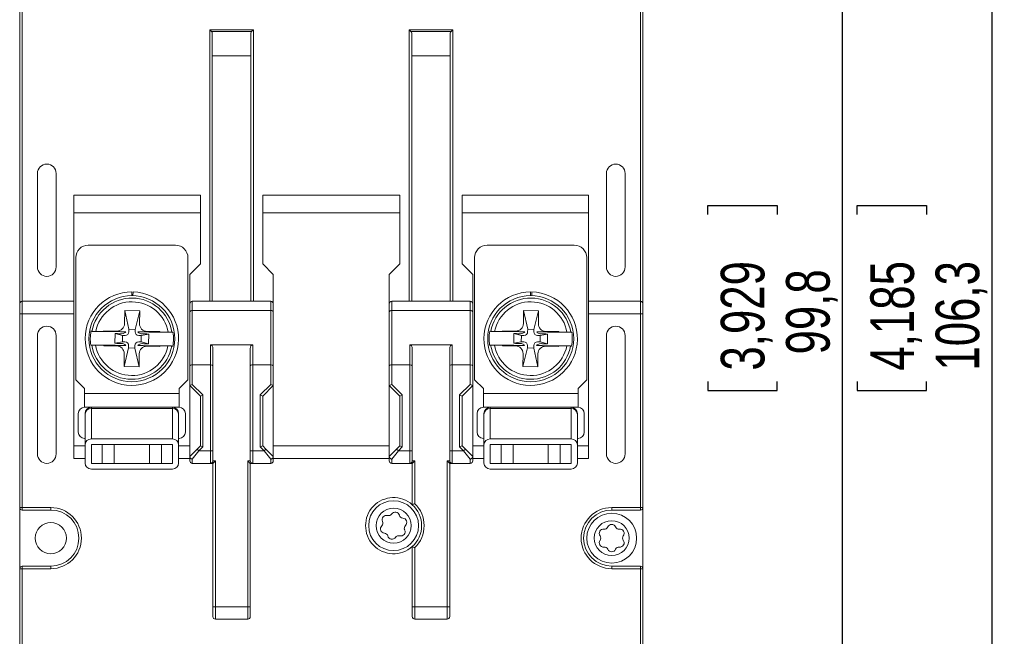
# Model space of a CAD drawing. Header units: millimetres. Extents: x 0 to 420, y 0 to 297.
# Tile 3 of 20: x 108 to 187, y 57 to 107. Entities that reach past the tile are written whole.
import ezdxf

# ---------------------------------------------------------------- set-up
doc = ezdxf.new("R2010")
doc.units = ezdxf.units.MM
doc.layers.add('COTA', color=7, linetype='Continuous')
doc.styles.add('SLDTEXTSTYLE3', font='TXT', dxfattribs={"width": 0.75})
doc.dimstyles.new('SLDDIMSTYLE0', dxfattribs={"dimtxt": 3.5, "dimasz": 3.302, "dimexe": 0, "dimexo": 0.0625, "dimgap": 0.875, "dimtad": 1, "dimdec": 1, "dimrnd": 1e-09, "dimzin": 12, "dimdsep": 46, "dimtxsty": 'SLDTEXTSTYLE3', "dimsah": 1, "dimcen": 0.09, "dimadec": 0, "dimazin": 3, "dimtfac": 1, "dimtdec": 1, "dimtofl": 0, "dimtmove": 0, "dimatfit": 3, "dimfxl": 0, "dimfrac": 2, "dimtolj": 1, "dimtzin": 12, "dimarcsym": 0})

# ---------------------------------------------------------------- blocks, each defined once
blk = doc.blocks.new('_D_5')
at = {"layer": 'COTA'}
for p, q in [((159.131, 137.325), (175.131, 137.325)), ((174.131, 137.325), (174.131, 37.525)), ((163.338, 90.992), (163.338, 91.703)), ((163.338, 91.703), (168.894, 91.703)), ((168.894, 91.703), (168.894, 90.992)), ((163.338, 77.577), (163.338, 76.866)), ((168.894, 76.866), (168.894, 77.577)), ((163.338, 76.866), (168.894, 76.866)), ((157.131, 37.525), (175.131, 37.525))]:
    blk.add_line(p, q, dxfattribs=at)
for points in [[(174.131, 137.325), (173.623, 134.023), (174.639, 134.023)], [(174.131, 37.525), (174.639, 40.827), (173.623, 40.827)]]:
    blk.add_solid(points, dxfattribs=at)
at = {"layer": 'COTA', "char_height": 3.5, "attachment_point": 1, "rotation": 90, "style": 'SLDTEXTSTYLE3'}
for s, insert in [('3,929', (164.383, 78.466)), ('99,8', (169.619, 79.759))]:
    blk.add_mtext(s, dxfattribs=dict(at, insert=insert))
blk = doc.blocks.new('_D_6')
at = {"layer": 'COTA'}
for p, q in [((159.131, 137.325), (187.131, 137.325)), ((186.131, 137.325), (186.131, 31.025)), ((175.338, 90.992), (175.338, 91.703)), ((175.338, 91.703), (180.894, 91.703)), ((180.894, 91.703), (180.894, 90.992)), ((175.338, 77.577), (175.338, 76.866)), ((180.894, 76.866), (180.894, 77.577)), ((175.338, 76.866), (180.894, 76.866)), ((121.266, 31.025), (187.131, 31.025))]:
    blk.add_line(p, q, dxfattribs=at)
for points in [[(186.131, 137.325), (185.623, 134.023), (186.639, 134.023)], [(186.131, 31.025), (186.639, 34.327), (185.623, 34.327)]]:
    blk.add_solid(points, dxfattribs=at)
at = {"layer": 'COTA', "char_height": 3.5, "attachment_point": 1, "rotation": 90, "style": 'SLDTEXTSTYLE3'}
for s, insert in [('4,185', (176.383, 78.466)), ('106,3', (181.619, 78.466))]:
    blk.add_mtext(s, dxfattribs=dict(at, insert=insert))

msp = doc.modelspace()

# ---------------------------------------------------------------- linework, layer by layer
at = {"color": 7, "linetype": 'Continuous', "lineweight": 15}
for p, q in [((108.131, 83.825), (108.131, 133.325)), ((108.331, 133.325), (108.331, 84.025)), ((157.931, 84.025), (157.931, 133.325)), ((158.131, 133.325), (158.131, 83.825)), ((123.381, 105.808), (126.881, 105.808)), ((123.381, 84.025), (123.381, 105.808)), ((123.522, 105.667), (123.381, 105.808)), ((126.74, 105.667), (123.522, 105.667)), ((123.581, 105.525), (123.581, 84.025)), ((126.681, 84.025), (126.681, 105.525)), ((126.74, 105.667), (126.881, 105.808)), ((126.881, 105.808), (126.881, 84.025)), ((139.381, 105.808), (142.881, 105.808)), ((139.381, 84.025), (139.381, 105.808)), ((139.381, 105.808), (139.522, 105.667)), ((142.74, 105.667), (139.522, 105.667)), ((139.581, 105.525), (139.581, 84.025)), ((142.681, 84.025), (142.681, 105.525)), ((142.74, 105.667), (142.881, 105.808)), ((142.881, 105.808), (142.881, 84.025)), ((126.681, 103.725), (123.581, 103.725)), ((142.681, 103.725), (139.581, 103.725)), ((109.556, 94.275), (109.556, 86.775)), ((111.056, 86.775), (111.056, 94.275)), ((155.206, 94.275), (155.206, 86.775)), ((156.706, 86.775), (156.706, 94.275)), ((112.481, 92.525), (122.631, 92.525)), ((112.481, 92.525), (112.481, 84.025)), ((122.631, 87.025), (122.631, 92.525)), ((127.631, 92.525), (138.631, 92.525)), ((127.631, 92.525), (127.631, 87.025)), ((138.631, 87.025), (138.631, 92.525)), ((153.781, 92.525), (143.631, 92.525)), ((143.631, 92.525), (143.631, 87.025)), ((153.781, 84.025), (153.781, 92.525)), ((112.481, 91.125), (122.631, 91.125)), ((127.631, 91.125), (138.631, 91.125)), ((143.631, 91.125), (153.781, 91.125)), ((113.631, 88.525), (120.631, 88.525)), ((145.631, 88.525), (152.631, 88.525)), ((112.631, 77.725), (112.631, 87.525)), ((121.631, 77.725), (121.631, 87.525)), ((122.631, 87.025), (121.781, 86.175)), ((128.481, 86.175), (127.631, 87.025)), ((138.631, 87.025), (137.781, 86.175)), ((144.481, 86.175), (143.631, 87.025)), ((144.631, 77.725), (144.631, 87.525)), ((153.631, 77.725), (153.631, 87.525)), ((121.781, 86.175), (121.781, 83.825)), ((128.481, 86.175), (128.481, 83.825)), ((137.781, 86.175), (137.781, 83.825)), ((144.481, 83.825), (144.481, 86.175)), ((117.122, 84.475), (117.126, 84.775)), ((117.226, 84.774), (117.222, 84.474)), ((149.122, 84.475), (149.126, 84.775)), ((149.226, 84.774), (149.222, 84.474)), ((108.131, 83.025), (108.131, 83.825)), ((108.331, 84.025), (108.331, 83.025)), ((108.331, 84.025), (112.481, 84.025)), ((112.481, 84.025), (112.481, 83.025)), ((121.781, 83.152), (121.781, 83.825)), ((121.981, 84.025), (121.981, 83.293)), ((121.981, 84.025), (128.281, 84.025)), ((128.281, 83.293), (128.281, 84.025)), ((128.481, 83.825), (128.481, 83.152)), ((137.781, 83.152), (137.781, 83.825)), ((137.981, 84.025), (137.981, 83.293)), ((137.981, 84.025), (144.281, 84.025)), ((144.281, 83.293), (144.281, 84.025)), ((144.481, 83.825), (144.481, 83.152)), ((153.781, 84.025), (157.931, 84.025)), ((153.781, 83.025), (153.781, 84.025)), ((157.931, 83.025), (157.931, 84.025)), ((158.131, 83.825), (158.131, 83.025)), ((108.131, 83.025), (108.331, 83.025)), ((108.131, 67.475), (108.131, 83.025)), ((112.481, 83.025), (108.331, 83.025)), ((108.331, 83.025), (108.331, 67.475)), ((112.481, 83.025), (112.481, 71.425)), ((116.558, 83.282), (116.545, 82.232)), ((117.758, 83.268), (116.558, 83.282)), ((116.89, 81.778), (116.558, 83.282)), ((117.39, 81.772), (117.758, 83.268)), ((117.745, 82.218), (117.758, 83.268)), ((121.781, 78.842), (121.781, 83.152)), ((121.981, 83.293), (121.981, 78.925)), ((128.281, 83.293), (121.981, 83.293)), ((128.281, 78.925), (128.281, 83.293)), ((128.481, 83.152), (128.481, 78.842)), ((137.781, 78.842), (137.781, 83.152)), ((137.981, 83.293), (137.981, 78.925)), ((144.281, 83.293), (137.981, 83.293)), ((144.281, 78.925), (144.281, 83.293)), ((144.481, 83.152), (144.481, 78.842)), ((148.558, 83.282), (148.545, 82.232)), ((149.758, 83.268), (148.558, 83.282)), ((148.89, 81.778), (148.558, 83.282)), ((149.39, 81.772), (149.758, 83.268)), ((149.745, 82.218), (149.758, 83.268)), ((157.931, 83.025), (153.781, 83.025)), ((153.781, 71.425), (153.781, 83.025)), ((158.131, 83.025), (157.931, 83.025)), ((157.931, 67.475), (157.931, 83.025)), ((158.131, 83.025), (158.131, 67.475)), ((113.847, 81.615), (113.929, 81.614)), ((114.888, 81.602), (114.233, 81.61)), ((115.938, 81.64), (114.888, 81.652)), ((114.888, 81.652), (114.888, 81.602)), ((114.888, 81.652), (115.102, 81.6)), ((115.102, 81.6), (114.888, 81.602)), ((115.786, 81.431), (115.776, 80.651)), ((115.786, 81.431), (116.384, 81.284)), ((116.89, 81.778), (116.888, 81.578)), ((117.39, 81.772), (116.89, 81.778)), ((117.388, 81.572), (117.39, 81.772)), ((117.884, 81.266), (118.486, 81.399)), ((119.388, 81.598), (118.338, 81.611)), ((118.476, 80.619), (118.486, 81.399)), ((119.173, 81.551), (119.388, 81.598)), ((119.387, 81.548), (119.173, 81.551)), ((119.387, 81.548), (119.388, 81.598)), ((120.042, 81.541), (119.387, 81.548)), ((120.346, 81.537), (120.428, 81.536)), ((145.847, 81.615), (145.929, 81.614)), ((146.888, 81.602), (146.233, 81.61)), ((147.938, 81.64), (146.888, 81.652)), ((146.888, 81.652), (146.888, 81.602)), ((146.888, 81.652), (147.102, 81.6)), ((147.102, 81.6), (146.888, 81.602)), ((147.786, 81.431), (147.776, 80.651)), ((147.786, 81.431), (148.384, 81.284)), ((148.89, 81.778), (148.888, 81.578)), ((149.39, 81.772), (148.89, 81.778)), ((149.388, 81.572), (149.39, 81.772)), ((149.884, 81.266), (150.486, 81.399)), ((151.388, 81.598), (150.338, 81.611)), ((150.476, 80.619), (150.486, 81.399)), ((151.173, 81.551), (151.388, 81.598)), ((151.387, 81.548), (151.173, 81.551)), ((151.387, 81.548), (151.388, 81.598)), ((152.042, 81.541), (151.387, 81.548)), ((152.346, 81.537), (152.428, 81.536)), ((109.556, 81.275), (109.556, 71.775)), ((111.056, 71.775), (111.056, 81.275)), ((116.378, 80.784), (115.776, 80.651)), ((116.384, 81.284), (116.378, 80.784)), ((116.378, 80.784), (116.578, 80.782)), ((116.584, 81.282), (116.384, 81.284)), ((117.678, 80.769), (117.878, 80.766)), ((117.884, 81.266), (117.684, 81.269)), ((117.878, 80.766), (117.884, 81.266)), ((117.878, 80.766), (118.476, 80.619)), ((148.378, 80.784), (147.776, 80.651)), ((148.384, 81.284), (148.378, 80.784)), ((148.378, 80.784), (148.578, 80.782)), ((148.584, 81.282), (148.384, 81.284)), ((149.678, 80.769), (149.878, 80.766)), ((149.884, 81.266), (149.684, 81.269)), ((149.878, 80.766), (149.884, 81.266)), ((149.878, 80.766), (150.476, 80.619)), ((155.206, 81.275), (155.206, 71.775)), ((156.706, 71.775), (156.706, 81.275)), ((113.916, 80.514), (113.834, 80.515)), ((114.22, 80.51), (114.875, 80.502)), ((114.875, 80.502), (114.874, 80.452)), ((115.089, 80.5), (114.874, 80.452)), ((114.874, 80.452), (115.924, 80.44)), ((114.875, 80.502), (115.089, 80.5)), ((116.872, 80.278), (116.504, 78.783)), ((116.517, 79.833), (116.504, 78.783)), ((116.874, 80.478), (116.872, 80.278)), ((116.872, 80.278), (117.372, 80.272)), ((117.372, 80.272), (117.374, 80.472)), ((117.372, 80.272), (117.704, 78.768)), ((117.704, 78.768), (117.717, 79.818)), ((118.324, 80.411), (119.374, 80.398)), ((119.16, 80.451), (119.374, 80.398)), ((119.16, 80.451), (119.374, 80.448)), ((119.374, 80.398), (119.374, 80.448)), ((119.374, 80.448), (120.029, 80.441)), ((120.415, 80.436), (120.333, 80.437)), ((123.431, 80.525), (126.831, 80.525)), ((123.431, 78.925), (123.431, 80.525)), ((123.631, 80.242), (123.631, 78.842)), ((126.631, 78.842), (126.631, 80.242)), ((126.831, 80.525), (126.831, 78.925)), ((139.431, 78.925), (139.431, 80.525)), ((139.431, 80.525), (142.831, 80.525)), ((139.631, 80.242), (139.631, 78.842)), ((142.631, 78.842), (142.631, 80.242)), ((142.831, 80.525), (142.831, 78.925)), ((145.916, 80.514), (145.834, 80.515)), ((146.22, 80.51), (146.875, 80.502)), ((146.875, 80.502), (146.874, 80.452)), ((147.089, 80.5), (146.874, 80.452)), ((146.874, 80.452), (147.924, 80.44)), ((146.875, 80.502), (147.089, 80.5)), ((148.872, 80.278), (148.504, 78.783)), ((148.517, 79.833), (148.504, 78.783)), ((148.874, 80.478), (148.872, 80.278)), ((148.872, 80.278), (149.372, 80.272)), ((149.372, 80.272), (149.374, 80.472)), ((149.372, 80.272), (149.704, 78.768)), ((149.704, 78.768), (149.717, 79.818)), ((150.324, 80.411), (151.374, 80.398)), ((151.16, 80.451), (151.374, 80.398)), ((151.16, 80.451), (151.374, 80.448)), ((151.374, 80.398), (151.374, 80.448)), ((151.374, 80.448), (152.029, 80.441)), ((152.415, 80.436), (152.333, 80.437)), ((116.504, 78.783), (117.704, 78.768)), ((121.781, 77.275), (121.781, 78.842)), ((123.431, 78.925), (121.981, 78.925)), ((121.981, 78.925), (121.981, 77.358)), ((123.431, 72.025), (123.431, 78.925)), ((123.631, 78.842), (123.631, 72.025)), ((126.631, 72.025), (126.631, 78.842)), ((128.281, 78.925), (126.831, 78.925)), ((126.831, 78.925), (126.831, 72.025)), ((128.281, 77.358), (128.281, 78.925)), ((128.481, 78.842), (128.481, 77.275)), ((137.781, 77.275), (137.781, 78.842)), ((137.981, 78.925), (139.431, 78.925)), ((137.981, 78.925), (137.981, 77.358)), ((139.431, 72.025), (139.431, 78.925)), ((139.631, 78.842), (139.631, 72.025)), ((142.631, 72.025), (142.631, 78.842)), ((142.831, 78.925), (144.281, 78.925)), ((142.831, 78.925), (142.831, 72.025)), ((144.281, 77.358), (144.281, 78.925)), ((144.481, 78.842), (144.481, 77.275)), ((148.504, 78.783), (149.704, 78.768)), ((112.631, 77.725), (113.331, 77.025)), ((120.931, 77.025), (121.631, 77.725)), ((144.631, 77.725), (145.331, 77.025)), ((152.931, 77.025), (153.631, 77.725)), ((113.331, 77.025), (113.331, 76.625)), ((120.931, 76.625), (120.931, 77.025)), ((121.781, 77.275), (121.981, 77.358)), ((122.631, 76.425), (121.781, 77.275)), ((121.781, 77.275), (121.781, 71.575)), ((121.981, 77.358), (122.831, 76.508)), ((127.431, 76.508), (128.281, 77.358)), ((128.481, 77.275), (127.631, 76.425)), ((128.481, 77.275), (128.281, 77.358)), ((128.481, 71.575), (128.481, 77.275)), ((137.781, 77.275), (137.981, 77.358)), ((138.631, 76.425), (137.781, 77.275)), ((137.781, 77.275), (137.781, 71.575)), ((137.981, 77.358), (138.831, 76.508)), ((143.431, 76.508), (144.281, 77.358)), ((144.481, 77.275), (143.631, 76.425)), ((144.481, 77.275), (144.281, 77.358)), ((144.481, 71.575), (144.481, 77.275)), ((145.331, 77.025), (145.331, 76.625)), ((152.931, 76.625), (152.931, 77.025)), ((113.331, 76.625), (113.331, 75.525)), ((113.331, 76.625), (120.931, 76.625)), ((120.931, 75.523), (120.931, 76.625)), ((122.631, 76.425), (122.831, 76.508)), ((122.631, 72.425), (122.631, 76.425)), ((122.831, 76.508), (122.831, 72.342)), ((127.631, 76.425), (127.431, 76.508)), ((127.431, 72.342), (127.431, 76.508)), ((127.631, 76.425), (127.631, 72.425)), ((138.631, 76.425), (138.831, 76.508)), ((138.631, 72.425), (138.631, 76.425)), ((138.831, 76.508), (138.831, 72.342)), ((143.431, 72.342), (143.431, 76.508)), ((143.631, 76.425), (143.431, 76.508)), ((143.631, 76.425), (143.631, 72.425)), ((145.331, 76.625), (145.331, 75.525)), ((145.331, 76.625), (152.931, 76.625)), ((152.931, 75.525), (152.931, 76.625)), ((113.759, 75.525), (113.331, 75.525)), ((113.881, 75.525), (113.759, 75.525)), ((113.881, 75.431), (113.881, 75.525)), ((120.381, 75.525), (113.881, 75.525)), ((113.881, 75.431), (113.881, 72.984)), ((120.381, 75.431), (113.881, 75.431)), ((120.931, 75.525), (120.381, 75.525)), ((120.381, 75.431), (120.381, 75.525)), ((120.381, 75.431), (120.381, 72.984)), ((145.759, 75.525), (145.331, 75.525)), ((145.881, 75.525), (145.759, 75.525)), ((145.881, 75.431), (145.881, 75.525)), ((152.381, 75.525), (145.881, 75.525)), ((145.881, 75.431), (145.881, 72.984)), ((152.381, 75.431), (145.881, 75.431)), ((152.931, 75.525), (152.381, 75.525)), ((152.381, 75.431), (152.381, 75.525)), ((152.381, 75.431), (152.381, 72.984)), ((112.831, 75.025), (112.831, 73.525)), ((113.381, 74.948), (113.381, 75.025)), ((113.381, 74.948), (113.381, 72.501)), ((120.881, 74.948), (120.881, 75.025)), ((120.881, 74.948), (120.881, 72.501)), ((121.431, 73.525), (121.431, 75.025)), ((144.831, 75.025), (144.831, 73.525)), ((145.381, 74.948), (145.381, 75.025)), ((145.381, 74.948), (145.381, 72.501)), ((152.881, 74.948), (152.881, 75.025)), ((152.881, 74.948), (152.881, 72.501)), ((153.431, 73.525), (153.431, 75.025)), ((113.331, 73.025), (113.381, 73.025)), ((120.381, 72.984), (113.881, 72.984)), ((120.881, 73.025), (120.931, 73.025)), ((145.331, 73.025), (145.381, 73.025)), ((152.381, 72.984), (145.881, 72.984)), ((152.881, 73.025), (152.931, 73.025)), ((112.481, 72.425), (113.381, 72.425)), ((113.381, 72.501), (113.381, 71.05)), ((113.881, 72.529), (113.881, 72.525)), ((113.881, 72.525), (113.881, 71.025)), ((113.881, 72.525), (114.754, 72.525)), ((114.754, 71.025), (114.754, 72.525)), ((114.754, 72.525), (115.72, 72.525)), ((115.72, 72.525), (115.72, 71.025)), ((115.72, 72.525), (118.542, 72.525)), ((118.542, 71.025), (118.542, 72.525)), ((118.542, 72.525), (119.508, 72.525)), ((119.508, 72.525), (119.508, 71.025)), ((119.508, 72.525), (120.381, 72.525)), ((120.381, 72.525), (120.381, 72.529)), ((120.381, 71.025), (120.381, 72.525)), ((120.881, 71.05), (120.881, 72.501)), ((120.881, 72.425), (121.781, 72.425)), ((121.781, 71.575), (122.372, 72.167)), ((122.514, 72.025), (121.981, 71.359)), ((122.372, 72.167), (122.631, 72.425)), ((122.372, 72.167), (122.514, 72.025)), ((122.831, 72.342), (122.514, 72.025)), ((122.514, 72.025), (123.431, 72.025)), ((122.631, 72.425), (122.831, 72.342)), ((123.631, 72.025), (123.431, 72.025)), ((123.431, 71.025), (123.431, 72.025)), ((123.631, 72.025), (123.631, 71.225)), ((126.831, 72.025), (126.631, 72.025)), ((126.631, 71.225), (126.631, 72.025)), ((126.831, 72.025), (127.748, 72.025)), ((126.831, 72.025), (126.831, 71.025)), ((127.631, 72.425), (127.431, 72.342)), ((127.748, 72.025), (127.431, 72.342)), ((127.631, 72.425), (127.89, 72.167)), ((127.89, 72.167), (127.748, 72.025)), ((128.281, 71.359), (127.748, 72.025)), ((127.89, 72.167), (128.481, 71.575)), ((128.481, 72.425), (137.781, 72.425)), ((137.781, 71.575), (138.372, 72.167)), ((138.514, 72.025), (137.981, 71.359)), ((138.372, 72.167), (138.631, 72.425)), ((138.372, 72.167), (138.514, 72.025)), ((138.831, 72.342), (138.514, 72.025)), ((138.514, 72.025), (139.431, 72.025)), ((138.631, 72.425), (138.831, 72.342)), ((139.431, 72.025), (139.631, 72.025)), ((139.431, 71.025), (139.431, 72.025)), ((139.631, 72.025), (139.631, 71.225)), ((142.631, 72.025), (142.831, 72.025)), ((142.631, 71.225), (142.631, 72.025)), ((142.831, 72.025), (143.748, 72.025)), ((142.831, 72.025), (142.831, 71.025)), ((143.631, 72.425), (143.431, 72.342)), ((143.748, 72.025), (143.431, 72.342)), ((143.631, 72.425), (143.89, 72.167)), ((143.89, 72.167), (143.748, 72.025)), ((144.281, 71.359), (143.748, 72.025)), ((143.89, 72.167), (144.481, 71.575)), ((144.481, 72.425), (145.381, 72.425)), ((145.381, 72.501), (145.381, 71.05)), ((145.881, 72.529), (145.881, 72.525)), ((145.881, 72.525), (145.881, 71.025)), ((145.881, 72.525), (146.754, 72.525)), ((146.754, 71.025), (146.754, 72.525)), ((146.754, 72.525), (147.72, 72.525)), ((147.72, 72.525), (147.72, 71.025)), ((147.72, 72.525), (150.542, 72.525)), ((150.542, 71.025), (150.542, 72.525)), ((150.542, 72.525), (151.508, 72.525)), ((151.508, 72.525), (151.508, 71.025)), ((151.508, 72.525), (152.381, 72.525)), ((152.381, 72.525), (152.381, 72.529)), ((152.381, 71.025), (152.381, 72.525)), ((152.881, 71.05), (152.881, 72.501)), ((152.881, 72.425), (153.781, 72.425)), ((113.381, 71.425), (112.481, 71.425)), ((121.781, 71.425), (120.881, 71.425)), ((121.781, 71.225), (121.781, 71.543)), ((121.981, 71.359), (121.981, 71.025)), ((123.631, 71.225), (123.831, 71.225)), ((123.831, 71.225), (123.631, 71.025)), ((123.831, 71.225), (123.831, 59.525)), ((126.431, 71.225), (126.631, 71.225)), ((126.431, 59.525), (126.431, 71.225)), ((126.631, 71.025), (126.431, 71.225)), ((128.281, 71.025), (128.281, 71.359)), ((128.481, 71.543), (128.481, 71.225)), ((137.781, 71.425), (128.481, 71.425)), ((137.781, 71.225), (137.781, 71.543)), ((137.981, 71.359), (137.981, 71.025)), ((139.631, 71.225), (139.831, 71.225)), ((139.831, 71.225), (139.631, 71.025)), ((139.831, 71.225), (139.831, 67.79)), ((142.431, 71.225), (142.631, 71.225)), ((142.431, 59.525), (142.431, 71.225)), ((142.631, 71.025), (142.431, 71.225)), ((144.281, 71.025), (144.281, 71.359)), ((144.481, 71.543), (144.481, 71.225)), ((145.381, 71.425), (144.481, 71.425)), ((153.781, 71.425), (152.881, 71.425)), ((113.881, 71.025), (114.754, 71.025)), ((113.881, 70.566), (120.381, 70.566)), ((115.72, 71.025), (114.754, 71.025)), ((115.72, 71.025), (118.542, 71.025)), ((119.508, 71.025), (118.542, 71.025)), ((119.508, 71.025), (120.381, 71.025)), ((123.431, 71.025), (121.981, 71.025)), ((123.631, 71.025), (123.431, 71.025)), ((123.631, 59.525), (123.631, 71.025)), ((126.631, 71.025), (126.631, 59.525)), ((126.831, 71.025), (126.631, 71.025)), ((128.281, 71.025), (126.831, 71.025)), ((139.431, 71.025), (137.981, 71.025)), ((139.631, 71.025), (139.431, 71.025)), ((139.631, 67.702), (139.631, 71.025)), ((142.831, 71.025), (142.631, 71.025)), ((142.631, 71.025), (142.631, 59.525)), ((144.281, 71.025), (142.831, 71.025)), ((145.881, 71.025), (146.754, 71.025)), ((145.881, 70.566), (152.381, 70.566)), ((147.72, 71.025), (146.754, 71.025)), ((147.72, 71.025), (150.542, 71.025)), ((151.508, 71.025), (150.542, 71.025)), ((151.508, 71.025), (152.381, 71.025)), ((108.131, 67.475), (108.331, 67.475)), ((108.131, 62.575), (108.131, 67.475)), ((108.331, 67.475), (110.631, 67.475)), ((108.331, 67.275), (108.331, 67.475)), ((110.631, 67.275), (108.331, 67.275)), ((110.631, 67.275), (110.631, 67.475)), ((155.631, 67.475), (157.931, 67.475)), ((155.631, 67.275), (155.631, 67.475)), ((157.931, 67.275), (155.631, 67.275)), ((158.131, 67.475), (157.931, 67.475)), ((157.931, 67.275), (157.931, 67.475)), ((158.131, 67.475), (158.131, 62.575)), ((139.631, 59.525), (139.631, 64.348)), ((139.831, 64.261), (139.831, 59.525)), ((108.131, 42.725), (108.131, 62.575)), ((108.131, 62.575), (108.331, 62.575)), ((108.331, 62.775), (110.631, 62.775)), ((108.331, 62.775), (108.331, 62.575)), ((110.631, 62.575), (108.331, 62.575)), ((108.331, 62.575), (108.331, 42.725)), ((110.631, 62.775), (110.631, 62.575)), ((155.631, 62.775), (155.631, 62.575)), ((155.631, 62.775), (157.931, 62.775)), ((157.931, 62.575), (155.631, 62.575)), ((157.931, 62.575), (157.931, 62.775)), ((157.931, 42.725), (157.931, 62.575)), ((157.931, 62.575), (158.131, 62.575)), ((158.131, 62.575), (158.131, 42.725)), ((123.631, 59.525), (123.831, 59.525)), ((123.631, 58.725), (123.631, 59.525)), ((123.831, 59.525), (126.431, 59.525)), ((123.831, 59.525), (123.831, 58.525)), ((126.431, 59.525), (126.631, 59.525)), ((126.431, 58.525), (126.431, 59.525)), ((126.631, 59.525), (126.631, 58.725)), ((139.631, 59.525), (139.831, 59.525)), ((139.631, 58.725), (139.631, 59.525)), ((139.831, 59.525), (142.431, 59.525)), ((139.831, 59.525), (139.831, 58.525)), ((142.431, 59.525), (142.631, 59.525)), ((142.431, 58.525), (142.431, 59.525)), ((142.631, 59.525), (142.631, 58.725)), ((126.431, 58.525), (123.831, 58.525)), ((142.431, 58.525), (139.831, 58.525))]:
    msp.add_line(p, q, dxfattribs=at)
for centre, radius in [((117.131, 81.025), 3.45), ((149.131, 81.025), 3.45), ((138.131, 66.025), 2), ((138.131, 66.025), 1.4), ((155.631, 65.025), 2), ((155.631, 65.025), 1.4), ((110.631, 65.025), 1.25)]:
    msp.add_circle(centre, radius, dxfattribs=at)
for centre, radius, start, end in [((123.381, 105.525), 0.2, 0, 45), ((126.881, 105.525), 0.2, 135, 180), ((139.381, 105.525), 0.2, 0, 45), ((142.881, 105.525), 0.2, 135, 180), ((110.306, 94.275), 0.75, 0, 180), ((155.956, 94.275), 0.75, 0, 180), ((113.631, 87.525), 1, 90, 180), ((120.631, 87.525), 1, 0, 90), ((145.631, 87.525), 1, 90, 180), ((152.631, 87.525), 1, 0, 90), ((110.306, 86.775), 0.75, 180, 0), ((155.956, 86.775), 0.75, 180, 0), ((117.131, 81.025), 3.75, 90.07956, 88.55163), ((149.131, 81.025), 3.75, 90.07956, 88.55163), ((108.331, 83.825), 0.2, 90, 180), ((117.131, 81.025), 3.255, 9.04286, 169.58833), ((117.131, 81.025), 2.956, 10.03727, 168.59392), ((121.981, 83.825), 0.2, 90, 180), ((128.281, 83.825), 0.2, 0, 90), ((137.981, 83.825), 0.2, 90, 180), ((144.281, 83.825), 0.2, 0, 90), ((149.131, 81.025), 3.255, 9.04286, 169.58833), ((149.131, 81.025), 2.956, 10.03727, 168.59392), ((157.931, 83.825), 0.2, 0, 90), ((121.956, 83.116), 0.179, 81.95053, 168.57825), ((128.306, 83.116), 0.179, 11.42175, 98.04947), ((137.956, 83.116), 0.179, 81.95053, 168.57825), ((144.306, 83.116), 0.179, 11.42175, 98.04947), ((115.945, 82.24), 0.6, 269.31559, 359.31559), ((118.345, 82.211), 0.6, 179.31559, 269.31559), ((147.945, 82.24), 0.6, 269.31559, 359.31559), ((150.345, 82.211), 0.6, 179.31559, 269.31559), ((110.306, 81.275), 0.75, 0, 180), ((117.131, 81.025), 3.336, 169.82678, 188.80441), ((116.588, 81.582), 0.3, 269.3156, 359.31559), ((117.688, 81.569), 0.3, 179.3156, 269.31559), ((117.131, 81.025), 3.336, 349.82678, 8.80441), ((149.131, 81.025), 3.336, 169.82678, 188.80441), ((148.588, 81.582), 0.3, 269.3156, 359.31559), ((149.688, 81.569), 0.3, 179.3156, 269.31559), ((149.131, 81.025), 3.336, 349.82678, 8.80441), ((155.956, 81.275), 0.75, 0, 180), ((116.574, 80.482), 0.3, 359.3156, 89.31559), ((117.674, 80.469), 0.3, 89.3156, 179.31559), ((148.574, 80.482), 0.3, 359.3156, 89.31559), ((149.674, 80.469), 0.3, 89.3156, 179.31559), ((117.131, 81.025), 3.255, 189.04286, 349.58833), ((117.131, 81.025), 2.956, 190.03727, 348.59392), ((115.917, 79.84), 0.6, 359.31559, 89.31559), ((118.317, 79.811), 0.6, 89.31559, 179.31559), ((149.131, 81.025), 3.255, 189.04286, 349.58833), ((149.131, 81.025), 2.956, 190.03727, 348.59392), ((147.917, 79.84), 0.6, 359.31559, 89.31559), ((150.317, 79.811), 0.6, 89.31559, 179.31559), ((113.331, 75.025), 0.5, 90, 180), ((113.881, 75.025), 0.5, 90, 180), ((113.873, 74.94), 0.492, 89.05711, 179.025), ((120.381, 75.025), 0.5, 0, 90), ((120.389, 74.94), 0.492, 0.975, 90.94289), ((120.931, 75.025), 0.5, 0, 90), ((145.331, 75.025), 0.5, 90, 180), ((145.881, 75.025), 0.5, 90, 180), ((145.873, 74.94), 0.492, 89.05711, 179.025), ((152.381, 75.025), 0.5, 0, 90), ((152.389, 74.94), 0.492, 0.975, 90.94289), ((152.931, 75.025), 0.5, 0, 90), ((113.331, 73.525), 0.5, 180, 270), ((120.931, 73.525), 0.5, 270, 0), ((145.331, 73.525), 0.5, 180, 270), ((152.931, 73.525), 0.5, 270, 0), ((113.873, 72.492), 0.492, 89.05711, 179.025), ((120.389, 72.492), 0.492, 0.975, 90.94289), ((145.873, 72.492), 0.492, 89.05711, 179.025), ((152.389, 72.492), 0.492, 0.975, 90.94289), ((110.306, 71.775), 0.75, 180, 0), ((121.981, 71.225), 0.2, 180, 270), ((123.431, 71.225), 0.2, 270, 0), ((126.831, 71.225), 0.2, 180, 270), ((128.281, 71.225), 0.2, 270, 0), ((137.981, 71.225), 0.2, 180, 270), ((139.431, 71.225), 0.2, 270, 0), ((142.831, 71.225), 0.2, 180, 270), ((144.281, 71.225), 0.2, 270, 0), ((155.956, 71.775), 0.75, 180, 0), ((113.873, 71.058), 0.492, 180.975, 270.94289), ((120.389, 71.058), 0.492, 269.05711, 359.025), ((145.873, 71.058), 0.492, 180.975, 270.94289), ((152.389, 71.058), 0.492, 269.05711, 359.025), ((138.131, 66.025), 2.25, 48.18969, 311.81031), ((108.331, 67.475), 0.2, 180, 270), ((110.631, 65.025), 2.45, 270, 90), ((110.631, 65.025), 2.25, 270, 90), ((138.131, 66.025), 2.25, 311.81031, 48.18969), ((138.131, 66.025), 2.45, 313.93784, 46.06216), ((155.631, 65.025), 2.45, 90, 270), ((155.631, 65.025), 2.25, 90, 270), ((157.931, 67.475), 0.2, 270, 0), ((137.55, 66.511), 0.342, 73.99474, 206.23964), ((137.727, 67.129), 0.3, 253.99474, 326.23964), ((138.261, 66.772), 0.342, 13.99474, 146.23964), ((138.884, 66.927), 0.3, 193.99474, 266.23964), ((138.842, 66.286), 0.342, 313.99474, 86.23964), ((137.42, 65.765), 0.342, 133.99474, 266.23964), ((136.973, 66.227), 0.3, 313.99474, 26.23964), ((138.712, 65.54), 0.342, 253.99474, 26.23964), ((139.289, 65.824), 0.3, 133.99474, 206.23964), ((154.975, 65.404), 0.342, 83.87755, 216.12245), ((155.044, 66.043), 0.3, 263.87755, 336.12245), ((155.631, 65.783), 0.342, 23.87755, 156.12245), ((156.219, 66.043), 0.3, 203.87755, 276.12245), ((156.287, 65.404), 0.342, 323.87755, 96.12245), ((137.378, 65.124), 0.3, 13.99474, 86.23964), ((138.001, 65.279), 0.342, 193.99474, 326.23964), ((138.535, 64.922), 0.3, 73.99474, 146.23964), ((154.975, 64.647), 0.342, 143.87755, 276.12245), ((154.456, 65.025), 0.3, 323.87755, 36.12245), ((156.287, 64.647), 0.342, 263.87755, 36.12245), ((156.806, 65.025), 0.3, 143.87755, 216.12245), ((155.044, 64.008), 0.3, 23.87755, 96.12245), ((155.631, 64.268), 0.342, 203.87755, 336.12245), ((156.219, 64.008), 0.3, 83.87755, 156.12245), ((108.331, 62.575), 0.2, 90, 180), ((157.931, 62.575), 0.2, 0, 90), ((123.831, 58.725), 0.2, 180, 270), ((126.431, 58.725), 0.2, 270, 0), ((139.831, 58.725), 0.2, 180, 270), ((142.431, 58.725), 0.2, 270, 0)]:
    msp.add_arc(centre, radius, start, end, dxfattribs=at)
for centre, major_axis, ratio, start_param, end_param in [((123.431, 80.242), (0, 0.283), 0.707107, 4.712389, 6.283185), ((126.831, 80.242), (0, -0.283), 0.707107, 3.141593, 4.712389), ((139.431, 80.242), (0, 0.283), 0.707107, 4.712389, 6.283185), ((142.831, 80.242), (0, -0.283), 0.707107, 3.141593, 4.712389), ((121.981, 78.842), (0.2, 0), 0.414214, 1.570796, 3.141593), ((123.431, 78.842), (0.2, 0), 0.414214, 0, 1.570796), ((126.831, 78.842), (0.2, 0), 0.414214, 1.570796, 3.141593), ((128.281, 78.842), (0.2, 0), 0.414214, 0, 1.570796), ((137.981, 78.842), (0.2, 0), 0.414214, 1.570796, 3.141593), ((139.431, 78.842), (0.2, 0), 0.414214, 0, 1.570796), ((142.831, 78.842), (0.2, 0), 0.414214, 1.570796, 3.141593), ((144.281, 78.842), (0.2, 0), 0.414214, 0, 1.570796)]:
    msp.add_ellipse(centre, major_axis=major_axis, ratio=ratio, start_param=start_param, end_param=end_param, dxfattribs=at)
for points, knots in [([(114.233, 81.61), (114.198, 81.61), (114.129, 81.611), (114.037, 81.612), (113.968, 81.613), (113.937, 81.613), (113.931, 81.614), (113.929, 81.614)], [0, 0, 0, 0, 0.2319821, 0.4640431, 0.693925, 0.9202645, 1, 1, 1, 1]), ([(116.657, 81.581), (116.584, 81.582), (116.475, 81.583), (116.297, 81.585), (116.188, 81.587), (116.112, 81.587), (115.999, 81.589), (115.656, 81.593), (115.341, 81.597), (115.102, 81.6)], [0, 0, 0, 0, 0.273316, 0.401099, 0.476375, 0.513964, 0.539603, 0.650075, 1, 1, 1, 1]), ([(116.657, 81.581), (116.624, 81.547), (116.557, 81.479), (116.325, 81.394), (116.062, 81.432), (115.851, 81.432), (115.786, 81.431)], [0, 0, 0, 0, 0.156043, 0.307554, 0.785598, 1, 1, 1, 1]), ([(118.486, 81.399), (118.39, 81.401), (118.213, 81.405), (117.988, 81.399), (117.807, 81.421), (117.691, 81.486), (117.638, 81.546), (117.618, 81.57)], [0, 0, 0, 0, 0.310931, 0.579237, 0.738736, 0.898684, 1, 1, 1, 1]), ([(119.173, 81.551), (118.983, 81.553), (118.71, 81.556), (118.398, 81.56), (118.254, 81.562), (118.164, 81.563), (118.028, 81.565), (117.825, 81.567), (117.697, 81.569), (117.618, 81.57)], [0, 0, 0, 0, 0.276112, 0.395446, 0.454891, 0.482457, 0.53095, 0.708038, 1, 1, 1, 1]), ([(120.346, 81.537), (120.34, 81.537), (120.327, 81.537), (120.268, 81.538), (120.186, 81.539), (120.106, 81.54), (120.057, 81.54), (120.042, 81.541)], [0, 0, 0, 0, 0.223322, 0.4465844, 0.6714938, 0.8997056, 1, 1, 1, 1]), ([(146.233, 81.61), (146.198, 81.61), (146.129, 81.611), (146.037, 81.612), (145.968, 81.613), (145.937, 81.613), (145.931, 81.614), (145.929, 81.614)], [0, 0, 0, 0, 0.231982, 0.464043, 0.693925, 0.920264, 1, 1, 1, 1]), ([(148.657, 81.581), (148.584, 81.582), (148.475, 81.583), (148.297, 81.585), (148.188, 81.587), (148.112, 81.587), (147.999, 81.589), (147.656, 81.593), (147.341, 81.597), (147.102, 81.6)], [0, 0, 0, 0, 0.273316, 0.401099, 0.476375, 0.513964, 0.539603, 0.650075, 1, 1, 1, 1]), ([(148.657, 81.581), (148.624, 81.547), (148.557, 81.479), (148.325, 81.394), (148.062, 81.432), (147.851, 81.432), (147.786, 81.431)], [0, 0, 0, 0, 0.156043, 0.307554, 0.785598, 1, 1, 1, 1]), ([(150.486, 81.399), (150.39, 81.401), (150.213, 81.405), (149.988, 81.399), (149.807, 81.421), (149.691, 81.486), (149.638, 81.546), (149.618, 81.57)], [0, 0, 0, 0, 0.310931, 0.579237, 0.738736, 0.898684, 1, 1, 1, 1]), ([(151.173, 81.551), (150.983, 81.553), (150.71, 81.556), (150.398, 81.56), (150.254, 81.562), (150.164, 81.563), (150.028, 81.565), (149.825, 81.567), (149.697, 81.569), (149.618, 81.57)], [0, 0, 0, 0, 0.276112, 0.395446, 0.454891, 0.482457, 0.53095, 0.708038, 1, 1, 1, 1]), ([(152.346, 81.537), (152.34, 81.537), (152.327, 81.537), (152.268, 81.538), (152.186, 81.539), (152.106, 81.54), (152.057, 81.54), (152.042, 81.541)], [0, 0, 0, 0, 0.223322, 0.446584, 0.671494, 0.899706, 1, 1, 1, 1]), ([(115.776, 80.651), (115.872, 80.65), (116.049, 80.646), (116.274, 80.652), (116.455, 80.63), (116.571, 80.564), (116.624, 80.504), (116.644, 80.481)], [0, 0, 0, 0, 0.310931, 0.579237, 0.738736, 0.898684, 1, 1, 1, 1]), ([(117.605, 80.47), (117.639, 80.504), (117.706, 80.572), (117.875, 80.636), (118.135, 80.618), (118.345, 80.619), (118.476, 80.619)], [0, 0, 0, 0, 0.157938, 0.310704, 0.570269, 1, 1, 1, 1]), ([(147.776, 80.651), (147.872, 80.65), (148.049, 80.646), (148.274, 80.652), (148.455, 80.63), (148.571, 80.564), (148.624, 80.504), (148.644, 80.481)], [0, 0, 0, 0, 0.310931, 0.5792367, 0.7387358, 0.8986839, 1, 1, 1, 1]), ([(149.605, 80.47), (149.639, 80.504), (149.706, 80.572), (149.875, 80.636), (150.135, 80.618), (150.345, 80.619), (150.476, 80.619)], [0, 0, 0, 0, 0.157938, 0.310704, 0.570269, 1, 1, 1, 1]), ([(113.916, 80.514), (113.922, 80.514), (113.935, 80.513), (113.994, 80.513), (114.076, 80.512), (114.156, 80.511), (114.205, 80.51), (114.22, 80.51)], [0, 0, 0, 0, 0.223322, 0.446584, 0.671494, 0.899706, 1, 1, 1, 1]), ([(115.089, 80.5), (115.279, 80.497), (115.552, 80.494), (115.864, 80.49), (116.008, 80.489), (116.098, 80.488), (116.234, 80.486), (116.437, 80.484), (116.565, 80.482), (116.644, 80.481)], [0, 0, 0, 0, 0.276112, 0.395446, 0.454891, 0.482457, 0.53095, 0.708038, 1, 1, 1, 1]), ([(117.605, 80.47), (117.679, 80.469), (117.789, 80.467), (117.967, 80.465), (118.074, 80.464), (118.146, 80.463), (118.248, 80.462), (118.593, 80.458), (118.909, 80.454), (119.16, 80.451)], [0, 0, 0, 0, 0.276659, 0.40432, 0.474871, 0.511825, 0.537319, 0.632058, 1, 1, 1, 1]), ([(120.029, 80.441), (120.064, 80.44), (120.133, 80.439), (120.225, 80.438), (120.294, 80.437), (120.325, 80.437), (120.331, 80.437), (120.333, 80.437)], [0, 0, 0, 0, 0.231982, 0.464043, 0.693925, 0.920264, 1, 1, 1, 1]), ([(145.916, 80.514), (145.922, 80.514), (145.935, 80.513), (145.994, 80.513), (146.076, 80.512), (146.156, 80.511), (146.205, 80.51), (146.22, 80.51)], [0, 0, 0, 0, 0.223322, 0.446584, 0.671494, 0.899706, 1, 1, 1, 1]), ([(147.089, 80.5), (147.279, 80.497), (147.552, 80.494), (147.864, 80.49), (148.008, 80.489), (148.098, 80.488), (148.234, 80.486), (148.437, 80.484), (148.565, 80.482), (148.644, 80.481)], [0, 0, 0, 0, 0.276112, 0.395446, 0.454891, 0.482457, 0.53095, 0.708038, 1, 1, 1, 1]), ([(149.605, 80.47), (149.679, 80.469), (149.789, 80.467), (149.967, 80.465), (150.074, 80.464), (150.146, 80.463), (150.248, 80.462), (150.593, 80.458), (150.909, 80.454), (151.16, 80.451)], [0, 0, 0, 0, 0.276659, 0.4043197, 0.4748712, 0.5118253, 0.5373185, 0.6320585, 1, 1, 1, 1]), ([(152.029, 80.441), (152.064, 80.44), (152.133, 80.439), (152.225, 80.438), (152.294, 80.437), (152.325, 80.437), (152.331, 80.437), (152.333, 80.437)], [0, 0, 0, 0, 0.2319821, 0.4640431, 0.693925, 0.9202645, 1, 1, 1, 1]), ([(121.781, 71.543), (121.781, 71.552), (121.781, 71.57), (121.781, 71.575), (121.781, 71.575), (121.781, 71.575)], [0, 0, 0, 0, 0.4639828, 0.923545, 1, 1, 1, 1]), ([(121.781, 71.543), (121.783, 71.528), (121.787, 71.498), (121.82, 71.451), (121.868, 71.408), (121.923, 71.378), (121.962, 71.364), (121.98, 71.36), (121.981, 71.359)], [0, 0, 0, 0, 0.203507, 0.40682, 0.615073, 0.830936, 0.987177, 1, 1, 1, 1]), ([(128.481, 71.543), (128.479, 71.528), (128.475, 71.498), (128.442, 71.451), (128.394, 71.408), (128.339, 71.378), (128.3, 71.364), (128.282, 71.36), (128.281, 71.359)], [0, 0, 0, 0, 0.203507, 0.40682, 0.615073, 0.830936, 0.987177, 1, 1, 1, 1]), ([(128.481, 71.575), (128.481, 71.574), (128.481, 71.572), (128.481, 71.556), (128.481, 71.545), (128.481, 71.543)], [0, 0, 0, 0, 0.512255, 0.909891, 1, 1, 1, 1]), ([(137.781, 71.543), (137.781, 71.552), (137.781, 71.57), (137.781, 71.575), (137.781, 71.575), (137.781, 71.575)], [0, 0, 0, 0, 0.463983, 0.923545, 1, 1, 1, 1]), ([(137.781, 71.543), (137.783, 71.528), (137.787, 71.498), (137.82, 71.451), (137.868, 71.408), (137.923, 71.378), (137.962, 71.364), (137.98, 71.36), (137.981, 71.359)], [0, 0, 0, 0, 0.203507, 0.40682, 0.615073, 0.830936, 0.987177, 1, 1, 1, 1]), ([(144.481, 71.543), (144.479, 71.528), (144.475, 71.498), (144.442, 71.451), (144.394, 71.408), (144.339, 71.378), (144.3, 71.364), (144.282, 71.36), (144.281, 71.359)], [0, 0, 0, 0, 0.203507, 0.40682, 0.615073, 0.830936, 0.987177, 1, 1, 1, 1]), ([(144.481, 71.575), (144.481, 71.574), (144.481, 71.572), (144.481, 71.557), (144.481, 71.545), (144.481, 71.543)], [0, 0, 0, 0, 0.4719002, 0.8739021, 1, 1, 1, 1]), ([(139.831, 67.79), (139.83, 67.789), (139.81, 67.78), (139.768, 67.763), (139.712, 67.738), (139.667, 67.718), (139.637, 67.705), (139.633, 67.703), (139.631, 67.702)], [0, 0, 0, 0, 0.010188, 0.200932, 0.416549, 0.615701, 0.807719, 1, 1, 1, 1]), ([(139.831, 64.261), (139.83, 64.261), (139.81, 64.27), (139.768, 64.288), (139.712, 64.312), (139.667, 64.332), (139.637, 64.346), (139.633, 64.347), (139.631, 64.348)], [0, 0, 0, 0, 0.010188, 0.200932, 0.416549, 0.615701, 0.807719, 1, 1, 1, 1])]:
    msp.add_open_spline(points, degree=3, knots=knots, dxfattribs=at)

# ---------------------------------------------------------------- dimensions: what is measured, and where the dimension line sits
at = {"layer": 'COTA'}
for base, p2, picture, middle in [((186.131, 31.025), (120.266, 31.025), '_D_6', (186.131, 84.285)), ((174.131, 37.525), (156.131, 37.525), '_D_5', (174.131, 84.285))]:
    dim = msp.add_linear_dim(base=base, p1=(158.131, 137.325), p2=p2, angle=90, dimstyle='SLDDIMSTYLE0', dxfattribs=at)
    dim.commit()
    dim.dimension.update_dxf_attribs({"geometry": picture, "text_midpoint": middle, "dimtype": 160})

doc.saveas('drawing.dxf')
